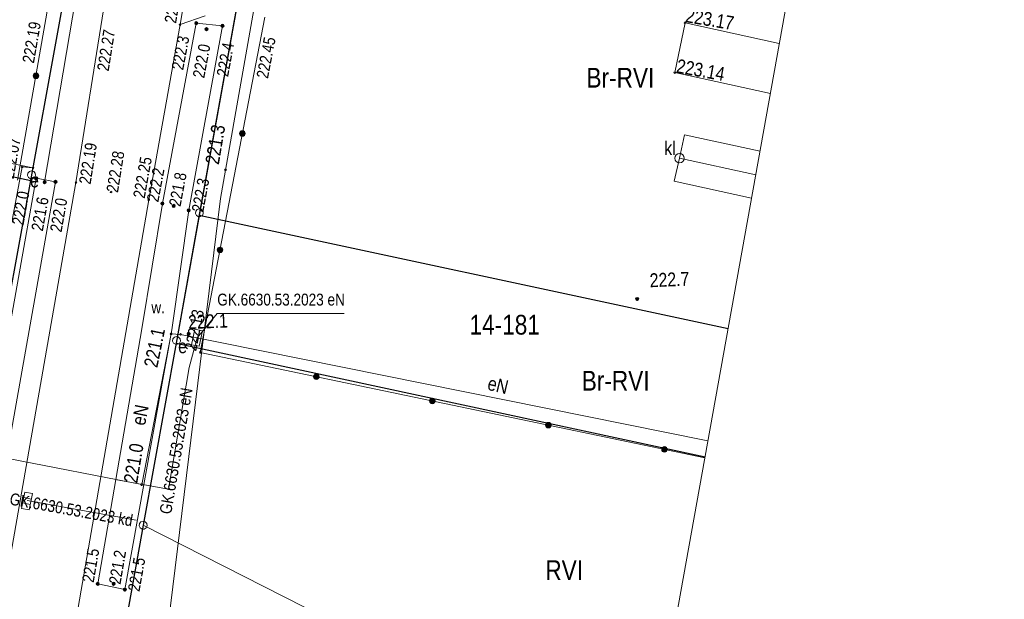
# Model space of a CAD drawing. Header units: metres. Extents: x 0 to 6601798, y -2700 to 5691112.
# Tile 19 of 60: x 6600066 to 6600128, y 5689320 to 5689357. Entities that reach past the tile are written whole.
import ezdxf
from ezdxf.enums import TextEntityAlignment as Align

# ---------------------------------------------------------------- set-up
doc = ezdxf.new("R2010")
doc.units = ezdxf.units.M
doc.header["$MEASUREMENT"] = 0
for name, color, linetype, lineweight in [('AS__Nowe_granice', 150, 'Continuous', 30), ('Kontury', 7, 'Continuous', 5), ('Numery_dzialek', 150, 'Continuous', 5), ('OTK_E_T_4', 7, 'Continuous', 5), ('OTK_L_0', 7, 'Continuous', 5), ('OTK_L_5', 7, 'Continuous', 5), ('OTK_L_8', 7, 'Continuous', 5), ('OTO_L_0', 7, 'Continuous', 5), ('OTR_T_0', 7, 'Continuous', 5), ('OTR_T_1', 7, 'Continuous', 5), ('P_SUE_E_T_4', 7, 'Continuous', 5), ('P_SUE_T_4', 7, 'Continuous', 5), ('P_SUEP_E_T_0', 7, 'Continuous', 5), ('P_SUEP_L_0', 7, 'Continuous', 5), ('P_SUK_T_1', 7, 'Continuous', 5), ('P_SUKP_E_T_0', 7, 'Continuous', 5), ('P_SUKP_L_0', 7, 'Continuous', 5), ('podzial_uzytki', 7, 'Continuous', 5), ('Punkty', 7, 'Continuous', 5), ('SDRPK_L_2', 7, 'Continuous', 5), ('UEEOA_T_3', 7, 'Continuous', 5), ('UEEOA_T_9', 7, 'Continuous', 5), ('UEEOC_T_0', 7, 'Continuous', 5), ('UEEOO_T_0', 7, 'Continuous', 5), ('UEEPB_L_0', 7, 'Continuous', 5), ('UEEPON_L_0', 7, 'Continuous', 5), ('UKKOA_T_22', 7, 'Continuous', 5), ('UKKOA_T_25', 7, 'Continuous', 5), ('UKKPOL_L_0', 7, 'Continuous', 5), ('UTTOC_T_2', 7, 'Continuous', 5), ('UTTPOM_L_1', 7, 'Continuous', 5), ('Uzytki', 7, 'Continuous', 5), ('WUKOS_T_1', 7, 'Continuous', 5), ('WWRPP_T_0', 7, 'Continuous', 5)]:
    doc.layers.add(name, color=color, linetype=linetype, lineweight=lineweight)
doc.styles.add('STYL_ARIAL', font='ARIALN.TTF')

# ---------------------------------------------------------------- blocks, each defined once
blk = doc.blocks.new('GRT')
at = {"color": 7, "flags": 128}
blk.add_lwpolyline([(0, 2.5), (1.352, 2.103), (2.274, 1.039), (2.475, -0.356), (1.889, -1.637), (0.704, -2.399), (-0.704, -2.399), (-1.889, -1.637), (-2.475, -0.356), (-2.274, 1.039), (-1.352, 2.103), (0, 2.5)], dxfattribs=at)
blk = doc.blocks.new('403')
at = {"color": 0}
blk.add_circle((0, 0), 0.5, dxfattribs=at)
blk = doc.blocks.new('801')
at = {"color": 0}
for radius in [1, 0.9, 0.8, 0.7, 0.6, 0.5, 0.4, 0.3, 0.2, 0.1]:
    blk.add_circle((0, 0), radius, dxfattribs=at)
blk = doc.blocks.new('4_SUES')
at = {"color": 7, "flags": 128}
for points in [[(-5, 2.5), (-5, -2.5)], [(5, 2.5), (-5, 2.5)], [(5, -2.5), (5, 2.5)], [(-5, -2.5), (5, -2.5)]]:
    blk.add_lwpolyline(points, dxfattribs=at)
blk = doc.blocks.new('625')
at = {"color": 0}
blk.add_circle((0, 0), 0.5, dxfattribs=at)
blk = doc.blocks.new('UGE')
at = {"color": 7, "flags": 128}
blk.add_lwpolyline([(0, 0.625), (0.442, 0.442), (0.625, 0), (0.442, -0.442), (0, -0.625), (-0.442, -0.442), (-0.625, 0), (-0.442, 0.442), (0, 0.625)], dxfattribs=at)
blk = doc.blocks.new('506')
at = {"color": 0}
blk.add_circle((0, 0), 3, dxfattribs=at)
blk = doc.blocks.new('UGT')
at = {"color": 7, "flags": 128}
blk.add_lwpolyline([(0, 0.625), (0.442, 0.442), (0.625, 0), (0.442, -0.442), (0, -0.625), (-0.442, -0.442), (-0.625, 0), (-0.442, 0.442), (0, 0.625)], dxfattribs=at)
blk = doc.blocks.new('509')
at = {"color": 0}
for p, q in [((-5, -2.5), (-5, 2.5)), ((-5, 2.5), (5.5, 2.5)), ((-1.5, 2.5), (-1.5, -2.5)), ((2, 2.5), (2, -2.5)), ((5.5, 2.5), (5.5, -2.5)), ((5.5, -2.5), (-5, -2.5))]:
    blk.add_line(p, q, dxfattribs=at)

msp = doc.modelspace()

# ---------------------------------------------------------------- linework, layer by layer
at = {"color": 7, "linetype": 'Continuous', "lineweight": 0, "flags": 128}
msp.add_lwpolyline([(6599857.53, 5688500.73), (6599864.97, 5688504.3), (6599871.35, 5688509.54), (6599876.29, 5688516.16), (6599879.05, 5688522.33), (6600062.17, 5689071.37), (6600063.61, 5689077.56), (6600064.24, 5689082.18), (6600098.38, 5689267.84), (6600134.13, 5689466.61), (6600198.69, 5689777.13), (6600210.05, 5689827.78)], dxfattribs=at)
at = {"layer": 'AS__Nowe_granice', "linetype": 'Continuous', "flags": 128}
for points in [[(6600066.76, 5689346.68), (6600071.52, 5689372.75)], [(6600082.09, 5689370.5), (6600077.41, 5689344.46)], [(6600033.213, 5689353.842), (6600066.76, 5689346.68)], [(6600065.28, 5689338.59), (6600066.76, 5689346.68)], [(6600077.41, 5689344.46), (6600075.96, 5689336.39)], [(6600110.873, 5689337.3), (6600077.41, 5689344.46)], [(6600075.96, 5689336.39), (6600073.87, 5689324.87)], [(6600075.96, 5689336.39), (6600109.417, 5689329.204)], [(6600073.87, 5689324.87), (6600071.45, 5689311.35)]]:
    msp.add_lwpolyline(points, dxfattribs=at)
at = {"layer": 'Kontury', "color": 3, "linetype": 'Continuous', "flags": 128}
for points in [[(6600066.76, 5689346.68), (6600071.56, 5689373.07)], [(6600082.09, 5689370.5), (6600077.43, 5689344.63)], [(6600065.28, 5689338.59), (6600066.76, 5689346.68)], [(6600077.43, 5689344.63), (6600075.96, 5689336.39)], [(6600075.96, 5689336.39), (6600073.87, 5689324.87)], [(6600073.87, 5689324.87), (6600071.45, 5689311.35)], [(6600105.727, 5689308.69), (6600073.87, 5689324.87)]]:
    msp.add_lwpolyline(points, dxfattribs=at)
at = {"layer": 'OTK_L_0', "color": 7, "linetype": 'Continuous', "flags": 128}
for points in [[(6600077.809, 5689365.967), (6600076.207, 5689356.538)], [(6600077.809, 5689365.967), (6600076.207, 5689356.538)], [(6600069.618, 5689346.547), (6600071.367, 5689357.479)], [(6600076.207, 5689356.538), (6600077.796, 5689357.095)], [(6600076.207, 5689356.538), (6600074.222, 5689345.463)], [(6600064.444, 5689317.143), (6600069.618, 5689346.547)], [(6600074.222, 5689345.463), (6600069.211, 5689316.5)]]:
    msp.add_lwpolyline(points, dxfattribs=at)
at = {"layer": 'OTK_L_5', "color": 7, "linetype": 'Continuous', "flags": 128}
for points in [[(6600075.086, 5689345.224), (6600077.234, 5689356.628)], [(6600078.89, 5689356.463), (6600076.751, 5689344.793)], [(6600077.234, 5689356.628), (6600078.89, 5689356.463)], [(6600067.099, 5689346.819), (6600062.612, 5689321.691)], [(6600063.924, 5689321.849), (6600068.327, 5689346.593)], [(6600068.327, 5689346.593), (6600067.099, 5689346.819)], [(6600073.779, 5689337.286), (6600075.086, 5689345.224)], [(6600076.751, 5689344.793), (6600075.681, 5689337.224)], [(6600070.996, 5689321.169), (6600073.779, 5689337.286)], [(6600075.681, 5689337.224), (6600072.713, 5689320.803)], [(6600072.713, 5689320.803), (6600070.996, 5689321.169)]]:
    msp.add_lwpolyline(points, dxfattribs=at)
at = {"layer": 'OTK_L_8', "color": 7, "linetype": 'Continuous', "flags": 128}
msp.add_lwpolyline([(6600071.967, 5689372.183), (6600067.637, 5689346.573)], dxfattribs=at)
at = {"layer": 'OTO_L_0', "color": 7, "linetype": 'Continuous', "flags": 128}
for points in [[(6600067.866, 5689357.738), (6600065.931, 5689346.69)], [(6600081.567, 5689357.017), (6600077.483, 5689335.802)], [(6600077.483, 5689335.802), (6600109.404, 5689329.135)]]:
    msp.add_lwpolyline(points, dxfattribs=at)
at = {"layer": 'OTO_L_0', "color": 7, "linetype": 'Continuous'}
for centre, radius in [((6600067.089, 5689353.3), 0.175), ((6600067.089, 5689353.3), 0.158), ((6600067.089, 5689353.3), 0.14), ((6600067.089, 5689353.3), 0.122), ((6600067.089, 5689353.3), 0.105), ((6600067.089, 5689353.3), 0.0875), ((6600067.089, 5689353.3), 0.07), ((6600067.089, 5689353.3), 0.0525), ((6600067.089, 5689353.3), 0.035), ((6600080.149, 5689349.652), 0.175), ((6600080.149, 5689349.652), 0.158), ((6600080.149, 5689349.652), 0.14), ((6600080.149, 5689349.652), 0.122), ((6600080.149, 5689349.652), 0.105), ((6600080.149, 5689349.652), 0.0875), ((6600080.149, 5689349.652), 0.07), ((6600080.149, 5689349.652), 0.0525), ((6600080.149, 5689349.652), 0.035), ((6600078.732, 5689342.287), 0.175), ((6600078.732, 5689342.287), 0.158), ((6600078.732, 5689342.287), 0.14), ((6600078.732, 5689342.287), 0.122), ((6600078.732, 5689342.287), 0.105), ((6600078.732, 5689342.287), 0.0875), ((6600078.732, 5689342.287), 0.07), ((6600078.732, 5689342.287), 0.0525), ((6600078.732, 5689342.287), 0.035), ((6600084.825, 5689334.269), 0.175), ((6600084.825, 5689334.269), 0.158), ((6600084.825, 5689334.269), 0.14), ((6600084.825, 5689334.269), 0.122), ((6600084.825, 5689334.269), 0.105), ((6600084.825, 5689334.269), 0.0875), ((6600084.825, 5689334.269), 0.07), ((6600084.825, 5689334.269), 0.0525), ((6600084.825, 5689334.269), 0.035), ((6600092.166, 5689332.735), 0.175), ((6600092.166, 5689332.735), 0.158), ((6600092.166, 5689332.735), 0.14), ((6600092.166, 5689332.735), 0.122), ((6600092.166, 5689332.735), 0.105), ((6600092.166, 5689332.735), 0.0875), ((6600092.166, 5689332.735), 0.07), ((6600092.166, 5689332.735), 0.0525), ((6600092.166, 5689332.735), 0.035), ((6600099.508, 5689331.202), 0.175), ((6600099.508, 5689331.202), 0.158), ((6600099.508, 5689331.202), 0.14), ((6600099.508, 5689331.202), 0.122), ((6600099.508, 5689331.202), 0.105), ((6600099.508, 5689331.202), 0.0875), ((6600099.508, 5689331.202), 0.07), ((6600099.508, 5689331.202), 0.0525), ((6600099.508, 5689331.202), 0.035), ((6600106.849, 5689329.668), 0.175), ((6600106.849, 5689329.668), 0.158), ((6600106.849, 5689329.668), 0.14), ((6600106.849, 5689329.668), 0.122), ((6600106.849, 5689329.668), 0.105), ((6600106.849, 5689329.668), 0.0875), ((6600106.849, 5689329.668), 0.07), ((6600106.849, 5689329.668), 0.0525), ((6600106.849, 5689329.668), 0.035)]:
    msp.add_circle(centre, radius, dxfattribs=at)
at = {"layer": 'P_SUE_E_T_4', "color": 1, "linetype": 'Continuous', "flags": 128}
for points in [[(6600077.28, 5689336.73), (6600078.559, 5689338.26)], [(6600078.559, 5689338.26), (6600086.594, 5689338.26)]]:
    msp.add_lwpolyline(points, dxfattribs=at)
at = {"layer": 'P_SUEP_L_0', "color": 1, "linetype": 'Continuous', "flags": 128}
for points in [[(6600076.79, 5689334.84), (6600077.28, 5689336.73)], [(6600075.47, 5689327.15), (6600076.79, 5689334.84)], [(6600072.2, 5689327.75), (6600075.47, 5689327.15)]]:
    msp.add_lwpolyline(points, dxfattribs=at)
at = {"layer": 'P_SUKP_L_0', "color": 30, "linetype": 'Continuous', "flags": 128}
msp.add_lwpolyline([(6600066.53, 5689326.43), (6600073.42, 5689325.19)], dxfattribs=at)
at = {"layer": 'SDRPK_L_2', "color": 7, "linetype": 'Continuous', "flags": 128}
for points in [[(6600107.498, 5689353.498), (6600108.157, 5689356.658)], [(6600108.157, 5689356.658), (6600114.117, 5689355.336)], [(6600113.55, 5689352.187), (6600107.498, 5689353.498)]]:
    msp.add_lwpolyline(points, dxfattribs=at)
at = {"layer": 'UEEPB_L_0', "color": 1, "linetype": 'Continuous', "flags": 128}
msp.add_lwpolyline([(6600065.335, 5689329.1), (6600073.793, 5689327.443)], dxfattribs=at)
at = {"layer": 'UEEPON_L_0', "color": 1, "linetype": 'Continuous', "flags": 128}
for points in [[(6600066.899, 5689347.473), (6600035.507, 5689353.915)], [(6600062.849, 5689329.647), (6600066.215, 5689347.544)], [(6600066.215, 5689347.544), (6600066.899, 5689347.473)], [(6600073.793, 5689327.443), (6600075.646, 5689336.969)], [(6600075.646, 5689336.969), (6600076.238, 5689336.944)], [(6600076.238, 5689336.944), (6600109.597, 5689330.206)], [(6600065.335, 5689329.1), (6600073.793, 5689327.443)]]:
    msp.add_lwpolyline(points, dxfattribs=at)
at = {"layer": 'UKKPOL_L_0', "color": 30, "linetype": 'Continuous', "flags": 128}
for points in [[(6600108.113, 5689349.57), (6600107.805, 5689348.086)], [(6600112.894, 5689348.535), (6600108.113, 5689349.57)], [(6600107.805, 5689348.086), (6600107.455, 5689346.63)], [(6600107.805, 5689348.086), (6600112.625, 5689347.043)], [(6600107.455, 5689346.63), (6600112.36, 5689345.569)]]:
    msp.add_lwpolyline(points, dxfattribs=at)
at = {"layer": 'UTTPOM_L_1', "color": 30, "linetype": 'Continuous', "flags": 128}
for points in [[(6600081.91, 5689363.375), (6600078.761, 5689345.548)], [(6600078.761, 5689345.548), (6600072.739, 5689296.409)]]:
    msp.add_lwpolyline(points, dxfattribs=at)
at = {"layer": 'Uzytki', "color": 3, "linetype": 'Continuous', "flags": 128}
for points in [[(6600066.76, 5689346.68), (6600071.56, 5689373.07)], [(6600082.09, 5689370.5), (6600077.43, 5689344.63)], [(6600065.28, 5689338.59), (6600066.76, 5689346.68)], [(6600077.43, 5689344.63), (6600075.96, 5689336.39)], [(6600073.87, 5689324.87), (6600075.96, 5689336.39)], [(6600077.57, 5689336.04), (6600109.416, 5689329.201)], [(6600071.45, 5689311.35), (6600073.87, 5689324.87)]]:
    msp.add_lwpolyline(points, dxfattribs=at)

# ---------------------------------------------------------------- block references
at = {"layer": 'OTR_T_0', "color": 7, "linetype": 'Continuous', "xscale": 0.1, "yscale": 0.1, "zscale": 0.1, "rotation": 0.0008399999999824}
for p in [(6600076.207, 5689356.538), (6600069.618, 5689346.547), (6600071.845, 5689345.947), (6600074.222, 5689345.463), (6600077.483, 5689335.802)]:
    msp.add_blockref('403', p, dxfattribs=at)
at = {"layer": 'OTR_T_1', "color": 7, "linetype": 'Continuous', "xscale": 0.1, "yscale": 0.1, "zscale": 0.1, "rotation": 0.0008399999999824}
for p in [(6600077.234, 5689356.628), (6600077.881, 5689356.246), (6600078.89, 5689356.463), (6600067.099, 5689346.819), (6600067.637, 5689346.573), (6600068.327, 5689346.593), (6600075.086, 5689345.224), (6600075.803, 5689345.071), (6600076.751, 5689344.793), (6600070.996, 5689321.169), (6600072.002, 5689321.172), (6600072.713, 5689320.803)]:
    msp.add_blockref('801', p, dxfattribs=at)
at = {"layer": 'P_SUE_T_4', "color": 1, "linetype": 'Continuous', "xscale": 0.1, "yscale": 0.1, "zscale": 0.1, "rotation": 258.1977}
msp.add_blockref('4_SUES', (6600077.28, 5689336.73), dxfattribs=at)
at = {"layer": 'P_SUK_T_1', "color": 7, "linetype": 'Continuous', "xscale": 0.1, "yscale": 0.1, "zscale": 0.1, "rotation": 258.74774}
msp.add_blockref('509', (6600066.53, 5689326.43), dxfattribs=at)
at = {"layer": 'Punkty', "color": 7, "linetype": 'Continuous', "xscale": 0.1, "yscale": 0.1, "zscale": 0.1}
for p in [(6600066.81, 5689347.03), (6600077.43, 5689344.63), (6600075.98, 5689336.56), (6600073.87, 5689324.87)]:
    msp.add_blockref('GRT', p, dxfattribs=at)
at = {"layer": 'UEEOA_T_9', "color": 7, "linetype": 'Continuous', "xscale": 0.1, "yscale": 0.1, "zscale": 0.1, "rotation": 2.400689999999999}
for p in [(6600066.899, 5689347.473), (6600076.238, 5689336.944)]:
    msp.add_blockref('625', p, dxfattribs=at)
at = {"layer": 'UEEOC_T_0', "color": 1, "linetype": 'Continuous', "xscale": 0.1, "yscale": 0.1, "zscale": 0.1, "rotation": 2.400689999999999}
for p in [(6600066.215, 5689347.544), (6600075.646, 5689336.969), (6600073.793, 5689327.443)]:
    msp.add_blockref('UGE', p, dxfattribs=at)
at = {"layer": 'UKKOA_T_22', "color": 14, "linetype": 'Continuous', "xscale": 0.1, "yscale": 0.1, "zscale": 0.1, "rotation": 2.400689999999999}
msp.add_blockref('506', (6600107.805, 5689348.086), dxfattribs=at)
at = {"layer": 'UTTOC_T_2', "color": 30, "linetype": 'Continuous', "xscale": 0.1, "yscale": 0.1, "zscale": 0.1, "rotation": 2.400689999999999}
msp.add_blockref('UGT', (6600079.076, 5689347.352), dxfattribs=at)
at = {"layer": 'WUKOS_T_1', "color": 7, "linetype": 'Continuous', "xscale": 0.1, "yscale": 0.1, "zscale": 0.1, "rotation": 2.400689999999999}
for p in [(6600108.157, 5689356.658), (6600107.498, 5689353.498)]:
    msp.add_blockref('403', p, dxfattribs=at)
at = {"layer": 'WWRPP_T_0', "color": 7, "linetype": 'Continuous', "xscale": 0.1, "yscale": 0.1, "zscale": 0.1, "rotation": 2.400689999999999}
for p in [(6600105.124, 5689339.185), (6600076.747, 5689336.975)]:
    msp.add_blockref('801', p, dxfattribs=at)

# ---------------------------------------------------------------- texts
at = {"layer": 'Numery_dzialek', "linetype": 'Continuous', "style": 'STYL_ARIAL'}
msp.add_text('14-181', height=1.25, dxfattribs=at).set_placement((6600094.513, 5689336.556), align=Align.BOTTOM_LEFT)
at = {"layer": 'OTK_E_T_4', "color": 7, "linetype": 'Continuous', "style": 'STYL_ARIAL'}
msp.add_text('w.', height=0.75, dxfattribs=at).set_placement((6600074.819, 5689338.653), align=Align.MIDDLE_CENTER)
at = {"layer": 'OTR_T_0', "color": 7, "linetype": 'Continuous', "style": 'STYL_ARIAL'}
for s, rotation, p in [('222.32', 80.4, (6600076.172, 5689356.544)), ('222.07', 80.1, (6600065.896, 5689346.696)), ('222.25', 79.8, (6600074.187, 5689345.469)), ('222.13', 79.1, (6600077.448, 5689335.809))]:
    msp.add_text(s, height=0.75, rotation=rotation, dxfattribs=at).set_placement(p, align=Align.BOTTOM_LEFT)
msp.add_text('222.19', height=0.75, rotation=80.1, dxfattribs=at).set_placement((6600067.632, 5689356.604), align=Align.BOTTOM_RIGHT)
for s, rotation, p in [('222.27', 80.9, (6600071.363, 5689356.271)), ('222.45', 79.1, (6600081.525, 5689355.81))]:
    msp.add_text(s, height=0.75, rotation=rotation, dxfattribs=at).set_placement(p, align=Align.TOP_RIGHT)
msp.add_text('222.19', height=0.75, rotation=80.9, dxfattribs=at).set_placement((6600069.803, 5689346.517), align=Align.TOP_LEFT)
msp.add_text('222.28', height=0.75, rotation=80.9, dxfattribs=at).set_placement((6600071.907, 5689345.937), align=Align.MIDDLE_LEFT)
at = {"layer": 'OTR_T_1', "color": 7, "linetype": 'Continuous', "style": 'STYL_ARIAL'}
for s, rotation, p in [('222.3', 79.3, (6600077.022, 5689355.694)), ('222.0', 79.9, (6600066.896, 5689345.883))]:
    msp.add_text(s, height=0.75, rotation=rotation, dxfattribs=at).set_placement(p, align=Align.BOTTOM_RIGHT)
for s, rotation, p in [('222.0', 79.3, (6600077.765, 5689355.294)), ('221.6', 79.9, (6600067.531, 5689345.62))]:
    msp.add_text(s, height=0.75, rotation=rotation, dxfattribs=at).set_placement(p, align=Align.MIDDLE_RIGHT)
for s, rotation, p in [('222.4', 79.6, (6600078.895, 5689355.453)), ('222.0', 79.9, (6600068.344, 5689345.618))]:
    msp.add_text(s, height=0.75, rotation=rotation, dxfattribs=at).set_placement(p, align=Align.TOP_RIGHT)
for s, rotation, p in [('222.2', 79.3, (6600075.051, 5689345.231)), ('221.5', 80.2, (6600070.961, 5689321.175))]:
    msp.add_text(s, height=0.75, rotation=rotation, dxfattribs=at).set_placement(p, align=Align.BOTTOM_LEFT)
for s, rotation, p in [('221.8', 79.3, (6600075.864, 5689345.059)), ('221.2', 80.2, (6600072.064, 5689321.161))]:
    msp.add_text(s, height=0.75, rotation=rotation, dxfattribs=at).set_placement(p, align=Align.MIDDLE_LEFT)
for s, rotation, p in [('222.3', 79.6, (6600076.935, 5689344.759)), ('221.5', 79.8, (6600072.897, 5689320.77))]:
    msp.add_text(s, height=0.75, rotation=rotation, dxfattribs=at).set_placement(p, align=Align.TOP_LEFT)
at = {"layer": 'P_SUE_E_T_4', "color": 1, "linetype": 'Continuous', "style": 'STYL_ARIAL'}
msp.add_text('GK.6630.53.2023 eN', height=0.75, dxfattribs=at).set_placement((6600078.559, 5689338.545), align=Align.BOTTOM_LEFT)
at = {"layer": 'P_SUEP_E_T_0', "color": 1, "linetype": 'Continuous', "style": 'STYL_ARIAL'}
msp.add_text('GK.6630.53.2023 eN', height=0.75, rotation=80.26, dxfattribs=at).set_placement((6600075.95, 5689329.574), align=Align.MIDDLE_CENTER)
at = {"layer": 'P_SUKP_E_T_0', "color": 30, "linetype": 'Continuous', "style": 'STYL_ARIAL'}
msp.add_text('GK.6630.53.2023 kd', height=0.75, rotation=349.7976, dxfattribs=at).set_placement((6600069.327, 5689325.863), align=Align.MIDDLE_CENTER)
at = {"layer": 'podzial_uzytki', "color": 3, "linetype": 'Continuous', "style": 'STYL_ARIAL'}
for s, p in [('Br-RVI', (6600101.915, 5689352.177)), ('Br-RVI', (6600101.615, 5689333.012)), ('RVI', (6600099.314, 5689321.033))]:
    msp.add_text(s, height=1.25, dxfattribs=at).set_placement(p, align=Align.BOTTOM_LEFT)
at = {"layer": 'UEEOA_T_3', "color": 7, "linetype": 'Continuous', "style": 'STYL_ARIAL'}
for rotation, p in [(2.3985, (6600066.694, 5689347.105)), (2.3985, (6600066.698, 5689347.103)), (2.399, (6600076.062, 5689336.617))]:
    msp.add_text('e', height=0.875, rotation=rotation, dxfattribs=at).set_placement(p, align=Align.TOP_LEFT)
at = {"layer": 'UEEOC_T_0', "color": 1, "linetype": 'Continuous', "style": 'STYL_ARIAL'}
for s, rotation, p in [('221.1', 78.3544, (6600075.019, 5689334.741)), ('221.0', 80.5052, (6600073.752, 5689327.449))]:
    msp.add_text(s, height=0.875, rotation=rotation, dxfattribs=at).set_placement(p, align=Align.BOTTOM_LEFT)
at = {"layer": 'UEEOO_T_0', "color": 1, "linetype": 'Continuous', "style": 'STYL_ARIAL'}
for rotation, p in [(346.3515, (6600095.535, 5689333.201)), (78.6585, (6600074.237, 5689331.084)), (78.6548, (6600074.241, 5689331.085))]:
    msp.add_text('eN', height=0.875, rotation=rotation, dxfattribs=at).set_placement(p, align=Align.BOTTOM_LEFT)
at = {"layer": 'UKKOA_T_25', "color": 7, "linetype": 'Continuous', "style": 'STYL_ARIAL'}
msp.add_text('kl', height=0.875, dxfattribs=at).set_placement((6600107.562, 5689348.022), align=Align.BOTTOM_RIGHT)
at = {"layer": 'UTTOC_T_2', "color": 30, "linetype": 'Continuous', "style": 'STYL_ARIAL'}
msp.add_text('221.3', height=0.875, rotation=80.4631, dxfattribs=at).set_placement((6600078.915, 5689347.604), align=Align.BOTTOM_LEFT)
at = {"layer": 'WUKOS_T_1', "color": 7, "linetype": 'Continuous', "style": 'STYL_ARIAL'}
for s, rotation, p in [('223.17', 350.3065, (6600108.209, 5689357.132)), ('223.14', 349.6683, (6600107.633, 5689353.941))]:
    msp.add_text(s, height=0.875, rotation=rotation, dxfattribs=at).set_placement(p, align=Align.MIDDLE_LEFT)
at = {"layer": 'WWRPP_T_0', "color": 7, "linetype": 'Continuous', "style": 'STYL_ARIAL'}
for s, rotation, p in [('222.7', 2.4, (6600105.945, 5689339.661)), ('222.1', 2.403, (6600076.746, 5689337.016))]:
    msp.add_text(s, height=0.875, rotation=rotation, dxfattribs=at).set_placement(p, align=Align.BOTTOM_LEFT)

doc.saveas('drawing.dxf')
